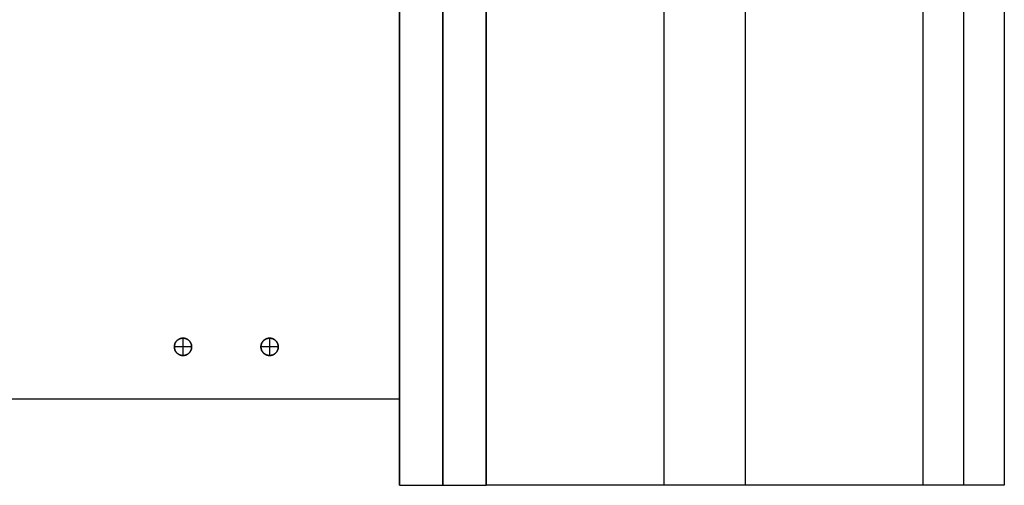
# Model space of a CAD drawing. Header units: millimetres. Extents: x 876 to 1786, y -90 to 150.
# Tile 5 of 6: x 1559 to 1786, y -90 to 18. Entities that reach past the tile are written whole.
import ezdxf

# ---------------------------------------------------------------- set-up
doc = ezdxf.new("R2010")
doc.units = ezdxf.units.MM
doc.layers.add('Horse', color=18, linetype='Continuous', true_color=0x000000)

msp = doc.modelspace()

# ---------------------------------------------------------------- linework, layer by layer
at = {"layer": 'Horse'}
for p, q in [((1646.28, -90), (1646.28, 150)), ((1646.28, 150, 1116), (1646.28, -90, 1116)), ((1646.28, -90, 558), (1646.28, 150, 558)), ((1656.28, -90), (1656.28, 150)), ((1656.28, 150, 1116), (1656.28, -90, 1116)), ((1666.28, -90), (1666.28, 150)), ((1666.28, 150, 1116), (1666.28, -90, 1116)), ((1666.28, -90, 558), (1666.28, 150, 558)), ((1666.28, -90, 1116), (1666.28, 150, 1116)), ((1666.28, -90, 1057.52), (1666.28, 150, 1057.52)), ((1707.34, 150, 944.71), (1707.34, -90, 944.71)), ((1726.13, 150, 951.55), (1726.13, -90, 951.55)), ((1767.19, 150, 780.27), (1767.19, -90, 780.27)), ((1776.59, 150, 783.69), (1776.59, -90, 783.69)), ((1785.99, 150, 787.11), (1785.99, -90, 787.11)), ((1646.28, -70, 832), (1646.28, 130, 832)), ((1646.28, -70, 852), (1646.28, 130, 852)), ((1646.28, -70, 842), (1646.28, 130, 842)), ((1646.28, -70, 264), (1646.28, 130, 264)), ((1646.28, -70, 284), (1646.28, 130, 284)), ((1646.28, -70, 274), (1646.28, 130, 274)), ((1646.28, -70, 548), (1646.28, 130, 548)), ((1646.28, -70, 568), (1646.28, 130, 568)), ((1646.28, -70, 558), (1646.28, 130, 558)), ((1594.66, -56.83, 840.22), (1594.62, -56.89, 840.22)), ((1594.62, -56.89, 832), (1594.66, -56.83, 832)), ((1594.7, -56.77, 840.22), (1594.66, -56.83, 840.22)), ((1594.66, -56.83, 832), (1594.7, -56.77, 832)), ((1594.74, -56.72, 840.22), (1594.7, -56.77, 840.22)), ((1594.7, -56.77, 832), (1594.74, -56.72, 832)), ((1594.79, -56.67, 840.22), (1594.74, -56.72, 840.22)), ((1594.74, -56.72, 832), (1594.79, -56.67, 832)), ((1594.84, -56.62, 840.22), (1594.79, -56.67, 840.22)), ((1594.79, -56.67, 832), (1594.84, -56.62, 832)), ((1594.88, -56.57, 840.22), (1594.84, -56.62, 840.22)), ((1594.84, -56.62, 832), (1594.88, -56.57, 832)), ((1594.93, -56.52, 840.22), (1594.88, -56.57, 840.22)), ((1594.88, -56.57, 832), (1594.93, -56.52, 832)), ((1594.99, -56.47, 840.22), (1594.93, -56.52, 840.22)), ((1594.93, -56.52, 832), (1594.99, -56.47, 832)), ((1595.04, -56.43, 840.22), (1594.99, -56.47, 840.22)), ((1594.99, -56.47, 832), (1595.04, -56.43, 832)), ((1595.1, -56.39, 840.22), (1595.04, -56.43, 840.22)), ((1595.04, -56.43, 832), (1595.1, -56.39, 832)), ((1595.15, -56.35, 840.22), (1595.1, -56.39, 840.22)), ((1595.1, -56.39, 832), (1595.15, -56.35, 832)), ((1595.21, -56.31, 840.22), (1595.15, -56.35, 840.22)), ((1595.15, -56.35, 832), (1595.21, -56.31, 832)), ((1595.27, -56.27, 840.22), (1595.21, -56.31, 840.22)), ((1595.21, -56.31, 832), (1595.27, -56.27, 832)), ((1595.33, -56.24, 840.22), (1595.27, -56.27, 840.22)), ((1595.27, -56.27, 832), (1595.33, -56.24, 832)), ((1595.39, -56.21, 840.22), (1595.33, -56.24, 840.22)), ((1595.33, -56.24, 832), (1595.39, -56.21, 832)), ((1595.45, -56.18, 840.22), (1595.39, -56.21, 840.22)), ((1595.39, -56.21, 832), (1595.45, -56.18, 832)), ((1595.52, -56.15, 840.22), (1595.45, -56.18, 840.22)), ((1595.45, -56.18, 832), (1595.52, -56.15, 832)), ((1595.58, -56.13, 840.22), (1595.52, -56.15, 840.22)), ((1595.52, -56.15, 832), (1595.58, -56.13, 832)), ((1595.65, -56.1, 840.22), (1595.58, -56.13, 840.22)), ((1595.58, -56.13, 832), (1595.65, -56.1, 832)), ((1595.71, -56.08, 840.22), (1595.65, -56.1, 840.22)), ((1595.65, -56.1, 832), (1595.71, -56.08, 832)), ((1595.78, -56.06, 840.22), (1595.71, -56.08, 840.22)), ((1595.71, -56.08, 832), (1595.78, -56.06, 832)), ((1595.85, -56.05, 840.22), (1595.78, -56.06, 840.22)), ((1595.78, -56.06, 832), (1595.85, -56.05, 832)), ((1595.92, -56.03, 840.22), (1595.85, -56.05, 840.22)), ((1595.85, -56.05, 832), (1595.92, -56.03, 832)), ((1595.99, -56.02, 840.22), (1595.92, -56.03, 840.22)), ((1595.92, -56.03, 832), (1595.99, -56.02, 832)), ((1596.05, -56.01, 840.22), (1595.99, -56.02, 840.22)), ((1595.99, -56.02, 832), (1596.05, -56.01, 832)), ((1596.12, -56.01, 840.22), (1596.05, -56.01, 840.22)), ((1596.05, -56.01, 832), (1596.12, -56.01, 832)), ((1596.19, -56, 840.22), (1596.12, -56.01, 840.22)), ((1596.12, -56.01, 832), (1596.19, -56, 832)), ((1596.26, -56, 840.22), (1596.19, -56, 840.22)), ((1596.19, -56, 832), (1596.26, -56, 832)), ((1596.33, -56, 840.22), (1596.26, -56, 840.22)), ((1596.26, -56, 832), (1596.33, -56, 832)), ((1596.28, -56, 840.22), (1596.28, -60, 840.22)), ((1596.28, -56, 832), (1596.28, -56, 840.22)), ((1596.4, -56, 840.22), (1596.33, -56, 840.22)), ((1596.33, -56, 832), (1596.4, -56, 832)), ((1596.47, -56.01, 840.22), (1596.4, -56, 840.22)), ((1596.4, -56, 832), (1596.47, -56.01, 832)), ((1596.54, -56.02, 840.22), (1596.47, -56.01, 840.22)), ((1596.47, -56.01, 832), (1596.54, -56.02, 832)), ((1596.61, -56.03, 840.22), (1596.54, -56.02, 840.22)), ((1596.54, -56.02, 832), (1596.61, -56.03, 832)), ((1596.68, -56.04, 840.22), (1596.61, -56.03, 840.22)), ((1596.61, -56.03, 832), (1596.68, -56.04, 832)), ((1596.74, -56.05, 840.22), (1596.68, -56.04, 840.22)), ((1596.68, -56.04, 832), (1596.74, -56.05, 832)), ((1596.81, -56.07, 840.22), (1596.74, -56.05, 840.22)), ((1596.74, -56.05, 832), (1596.81, -56.07, 832)), ((1596.88, -56.09, 840.22), (1596.81, -56.07, 840.22)), ((1596.81, -56.07, 832), (1596.88, -56.09, 832)), ((1596.94, -56.11, 840.22), (1596.88, -56.09, 840.22)), ((1596.88, -56.09, 832), (1596.94, -56.11, 832)), ((1597.01, -56.14, 840.22), (1596.94, -56.11, 840.22)), ((1596.94, -56.11, 832), (1597.01, -56.14, 832)), ((1597.07, -56.16, 840.22), (1597.01, -56.14, 840.22)), ((1597.01, -56.14, 832), (1597.07, -56.16, 832)), ((1597.14, -56.19, 840.22), (1597.07, -56.16, 840.22)), ((1597.07, -56.16, 832), (1597.14, -56.19, 832)), ((1597.2, -56.22, 840.22), (1597.14, -56.19, 840.22)), ((1597.14, -56.19, 832), (1597.2, -56.22, 832)), ((1597.26, -56.26, 840.22), (1597.2, -56.22, 840.22)), ((1597.2, -56.22, 832), (1597.26, -56.26, 832)), ((1597.32, -56.29, 840.22), (1597.26, -56.26, 840.22)), ((1597.26, -56.26, 832), (1597.32, -56.29, 832)), ((1597.38, -56.33, 840.22), (1597.32, -56.29, 840.22)), ((1597.32, -56.29, 832), (1597.38, -56.33, 832)), ((1597.44, -56.37, 840.22), (1597.38, -56.33, 840.22)), ((1597.38, -56.33, 832), (1597.44, -56.37, 832)), ((1597.49, -56.41, 840.22), (1597.44, -56.37, 840.22)), ((1597.44, -56.37, 832), (1597.49, -56.41, 832)), ((1597.55, -56.45, 840.22), (1597.49, -56.41, 840.22)), ((1597.49, -56.41, 832), (1597.55, -56.45, 832)), ((1597.6, -56.5, 840.22), (1597.55, -56.45, 840.22)), ((1597.55, -56.45, 832), (1597.6, -56.5, 832)), ((1597.65, -56.54, 840.22), (1597.6, -56.5, 840.22)), ((1597.6, -56.5, 832), (1597.65, -56.54, 832)), ((1597.7, -56.59, 840.22), (1597.65, -56.54, 840.22)), ((1597.65, -56.54, 832), (1597.7, -56.59, 832)), ((1597.75, -56.64, 840.22), (1597.7, -56.59, 840.22)), ((1597.7, -56.59, 832), (1597.75, -56.64, 832)), ((1597.79, -56.69, 840.22), (1597.75, -56.64, 840.22)), ((1597.75, -56.64, 832), (1597.79, -56.69, 832)), ((1597.84, -56.75, 840.22), (1597.79, -56.69, 840.22)), ((1597.79, -56.69, 832), (1597.84, -56.75, 832)), ((1597.88, -56.8, 840.22), (1597.84, -56.75, 840.22)), ((1597.84, -56.75, 832), (1597.88, -56.8, 832)), ((1597.92, -56.86, 840.22), (1597.88, -56.8, 840.22)), ((1597.88, -56.8, 832), (1597.92, -56.86, 832)), ((1614.66, -56.83, 840.22), (1614.62, -56.89, 840.22)), ((1614.62, -56.89, 832), (1614.66, -56.83, 832)), ((1614.7, -56.77, 840.22), (1614.66, -56.83, 840.22)), ((1614.66, -56.83, 832), (1614.7, -56.77, 832)), ((1614.74, -56.72, 840.22), (1614.7, -56.77, 840.22)), ((1614.7, -56.77, 832), (1614.74, -56.72, 832)), ((1614.79, -56.67, 840.22), (1614.74, -56.72, 840.22)), ((1614.74, -56.72, 832), (1614.79, -56.67, 832)), ((1614.84, -56.62, 840.22), (1614.79, -56.67, 840.22)), ((1614.79, -56.67, 832), (1614.84, -56.62, 832)), ((1614.88, -56.57, 840.22), (1614.84, -56.62, 840.22)), ((1614.84, -56.62, 832), (1614.88, -56.57, 832)), ((1614.93, -56.52, 840.22), (1614.88, -56.57, 840.22)), ((1614.88, -56.57, 832), (1614.93, -56.52, 832)), ((1614.99, -56.47, 840.22), (1614.93, -56.52, 840.22)), ((1614.93, -56.52, 832), (1614.99, -56.47, 832)), ((1615.04, -56.43, 840.22), (1614.99, -56.47, 840.22)), ((1614.99, -56.47, 832), (1615.04, -56.43, 832)), ((1615.1, -56.39, 840.22), (1615.04, -56.43, 840.22)), ((1615.04, -56.43, 832), (1615.1, -56.39, 832)), ((1615.15, -56.35, 840.22), (1615.1, -56.39, 840.22)), ((1615.1, -56.39, 832), (1615.15, -56.35, 832)), ((1615.21, -56.31, 840.22), (1615.15, -56.35, 840.22)), ((1615.15, -56.35, 832), (1615.21, -56.31, 832)), ((1615.27, -56.27, 840.22), (1615.21, -56.31, 840.22)), ((1615.21, -56.31, 832), (1615.27, -56.27, 832)), ((1615.33, -56.24, 840.22), (1615.27, -56.27, 840.22)), ((1615.27, -56.27, 832), (1615.33, -56.24, 832)), ((1615.39, -56.21, 840.22), (1615.33, -56.24, 840.22)), ((1615.33, -56.24, 832), (1615.39, -56.21, 832)), ((1615.45, -56.18, 840.22), (1615.39, -56.21, 840.22)), ((1615.39, -56.21, 832), (1615.45, -56.18, 832)), ((1615.52, -56.15, 840.22), (1615.45, -56.18, 840.22)), ((1615.45, -56.18, 832), (1615.52, -56.15, 832)), ((1615.58, -56.13, 840.22), (1615.52, -56.15, 840.22)), ((1615.52, -56.15, 832), (1615.58, -56.13, 832)), ((1615.65, -56.1, 840.22), (1615.58, -56.13, 840.22)), ((1615.58, -56.13, 832), (1615.65, -56.1, 832)), ((1615.71, -56.08, 840.22), (1615.65, -56.1, 840.22)), ((1615.65, -56.1, 832), (1615.71, -56.08, 832)), ((1615.78, -56.06, 840.22), (1615.71, -56.08, 840.22)), ((1615.71, -56.08, 832), (1615.78, -56.06, 832)), ((1615.85, -56.05, 840.22), (1615.78, -56.06, 840.22)), ((1615.78, -56.06, 832), (1615.85, -56.05, 832)), ((1615.92, -56.03, 840.22), (1615.85, -56.05, 840.22)), ((1615.85, -56.05, 832), (1615.92, -56.03, 832)), ((1615.99, -56.02, 840.22), (1615.92, -56.03, 840.22)), ((1615.92, -56.03, 832), (1615.99, -56.02, 832)), ((1616.05, -56.01, 840.22), (1615.99, -56.02, 840.22)), ((1615.99, -56.02, 832), (1616.05, -56.01, 832)), ((1616.12, -56.01, 840.22), (1616.05, -56.01, 840.22)), ((1616.05, -56.01, 832), (1616.12, -56.01, 832)), ((1616.19, -56, 840.22), (1616.12, -56.01, 840.22)), ((1616.12, -56.01, 832), (1616.19, -56, 832)), ((1616.26, -56, 840.22), (1616.19, -56, 840.22)), ((1616.19, -56, 832), (1616.26, -56, 832)), ((1616.33, -56, 840.22), (1616.26, -56, 840.22)), ((1616.26, -56, 832), (1616.33, -56, 832)), ((1616.28, -56, 840.22), (1616.28, -60, 840.22)), ((1616.28, -56, 832), (1616.28, -56, 840.22)), ((1616.4, -56, 840.22), (1616.33, -56, 840.22)), ((1616.33, -56, 832), (1616.4, -56, 832)), ((1616.47, -56.01, 840.22), (1616.4, -56, 840.22)), ((1616.4, -56, 832), (1616.47, -56.01, 832)), ((1616.54, -56.02, 840.22), (1616.47, -56.01, 840.22)), ((1616.47, -56.01, 832), (1616.54, -56.02, 832)), ((1616.61, -56.03, 840.22), (1616.54, -56.02, 840.22)), ((1616.54, -56.02, 832), (1616.61, -56.03, 832)), ((1616.68, -56.04, 840.22), (1616.61, -56.03, 840.22)), ((1616.61, -56.03, 832), (1616.68, -56.04, 832)), ((1616.74, -56.05, 840.22), (1616.68, -56.04, 840.22)), ((1616.68, -56.04, 832), (1616.74, -56.05, 832)), ((1616.81, -56.07, 840.22), (1616.74, -56.05, 840.22)), ((1616.74, -56.05, 832), (1616.81, -56.07, 832)), ((1616.88, -56.09, 840.22), (1616.81, -56.07, 840.22)), ((1616.81, -56.07, 832), (1616.88, -56.09, 832)), ((1616.94, -56.11, 840.22), (1616.88, -56.09, 840.22)), ((1616.88, -56.09, 832), (1616.94, -56.11, 832)), ((1617.01, -56.14, 840.22), (1616.94, -56.11, 840.22)), ((1616.94, -56.11, 832), (1617.01, -56.14, 832)), ((1617.07, -56.16, 840.22), (1617.01, -56.14, 840.22)), ((1617.01, -56.14, 832), (1617.07, -56.16, 832)), ((1617.14, -56.19, 840.22), (1617.07, -56.16, 840.22)), ((1617.07, -56.16, 832), (1617.14, -56.19, 832)), ((1617.2, -56.22, 840.22), (1617.14, -56.19, 840.22)), ((1617.14, -56.19, 832), (1617.2, -56.22, 832)), ((1617.26, -56.26, 840.22), (1617.2, -56.22, 840.22)), ((1617.2, -56.22, 832), (1617.26, -56.26, 832)), ((1617.32, -56.29, 840.22), (1617.26, -56.26, 840.22)), ((1617.26, -56.26, 832), (1617.32, -56.29, 832)), ((1617.38, -56.33, 840.22), (1617.32, -56.29, 840.22)), ((1617.32, -56.29, 832), (1617.38, -56.33, 832)), ((1617.44, -56.37, 840.22), (1617.38, -56.33, 840.22)), ((1617.38, -56.33, 832), (1617.44, -56.37, 832)), ((1617.49, -56.41, 840.22), (1617.44, -56.37, 840.22)), ((1617.44, -56.37, 832), (1617.49, -56.41, 832)), ((1617.55, -56.45, 840.22), (1617.49, -56.41, 840.22)), ((1617.49, -56.41, 832), (1617.55, -56.45, 832)), ((1617.6, -56.5, 840.22), (1617.55, -56.45, 840.22)), ((1617.55, -56.45, 832), (1617.6, -56.5, 832)), ((1617.65, -56.54, 840.22), (1617.6, -56.5, 840.22)), ((1617.6, -56.5, 832), (1617.65, -56.54, 832)), ((1617.7, -56.59, 840.22), (1617.65, -56.54, 840.22)), ((1617.65, -56.54, 832), (1617.7, -56.59, 832)), ((1617.75, -56.64, 840.22), (1617.7, -56.59, 840.22)), ((1617.7, -56.59, 832), (1617.75, -56.64, 832)), ((1617.79, -56.69, 840.22), (1617.75, -56.64, 840.22)), ((1617.75, -56.64, 832), (1617.79, -56.69, 832)), ((1617.84, -56.75, 840.22), (1617.79, -56.69, 840.22)), ((1617.79, -56.69, 832), (1617.84, -56.75, 832)), ((1617.88, -56.8, 840.22), (1617.84, -56.75, 840.22)), ((1617.84, -56.75, 832), (1617.88, -56.8, 832)), ((1617.92, -56.86, 840.22), (1617.88, -56.8, 840.22)), ((1617.88, -56.8, 832), (1617.92, -56.86, 832)), ((1594.29, -57.79, 840.22), (1594.28, -57.86, 840.22)), ((1594.28, -57.86, 832), (1594.29, -57.79, 832)), ((1594.28, -57.86, 840.22), (1594.28, -57.93, 840.22)), ((1594.28, -57.93, 832), (1594.28, -57.86, 832)), ((1594.28, -57.93, 840.22), (1594.28, -58, 840.22)), ((1594.28, -58, 832), (1594.28, -57.93, 832)), ((1594.28, -58, 840.22), (1594.28, -58.07, 840.22)), ((1594.28, -58.07, 832), (1594.28, -58, 832)), ((1594.28, -58, 832), (1594.28, -58, 840.22)), ((1598.28, -58, 840.22), (1594.28, -58, 840.22)), ((1594.28, -58.07, 840.22), (1594.28, -58.14, 840.22)), ((1594.28, -58.14, 832), (1594.28, -58.07, 832)), ((1594.28, -58.14, 840.22), (1594.29, -58.21, 840.22)), ((1594.29, -58.21, 832), (1594.28, -58.14, 832)), ((1594.3, -57.72, 840.22), (1594.29, -57.79, 840.22)), ((1594.29, -57.79, 832), (1594.3, -57.72, 832)), ((1594.29, -58.21, 840.22), (1594.3, -58.28, 840.22)), ((1594.3, -58.28, 832), (1594.29, -58.21, 832)), ((1594.31, -57.65, 840.22), (1594.3, -57.72, 840.22)), ((1594.3, -57.72, 832), (1594.31, -57.65, 832)), ((1594.3, -58.28, 840.22), (1594.31, -58.35, 840.22)), ((1594.31, -58.35, 832), (1594.3, -58.28, 832)), ((1594.32, -57.59, 840.22), (1594.31, -57.65, 840.22)), ((1594.31, -57.65, 832), (1594.32, -57.59, 832)), ((1594.31, -58.35, 840.22), (1594.32, -58.41, 840.22)), ((1594.32, -58.41, 832), (1594.31, -58.35, 832)), ((1594.34, -57.52, 840.22), (1594.32, -57.59, 840.22)), ((1594.32, -57.59, 832), (1594.34, -57.52, 832)), ((1594.32, -58.41, 840.22), (1594.34, -58.48, 840.22)), ((1594.34, -58.48, 832), (1594.32, -58.41, 832)), ((1594.36, -57.45, 840.22), (1594.34, -57.52, 840.22)), ((1594.34, -57.52, 832), (1594.36, -57.45, 832)), ((1594.34, -58.48, 840.22), (1594.36, -58.55, 840.22)), ((1594.36, -58.55, 832), (1594.34, -58.48, 832)), ((1594.38, -57.39, 840.22), (1594.36, -57.45, 840.22)), ((1594.36, -57.45, 832), (1594.38, -57.39, 832)), ((1594.36, -58.55, 840.22), (1594.38, -58.61, 840.22)), ((1594.38, -58.61, 832), (1594.36, -58.55, 832)), ((1594.4, -57.32, 840.22), (1594.38, -57.39, 840.22)), ((1594.38, -57.39, 832), (1594.4, -57.32, 832)), ((1594.38, -58.61, 840.22), (1594.4, -58.68, 840.22)), ((1594.4, -58.68, 832), (1594.38, -58.61, 832)), ((1594.42, -57.25, 840.22), (1594.4, -57.32, 840.22)), ((1594.4, -57.32, 832), (1594.42, -57.25, 832)), ((1594.4, -58.68, 840.22), (1594.42, -58.75, 840.22)), ((1594.42, -58.75, 832), (1594.4, -58.68, 832)), ((1594.45, -57.19, 840.22), (1594.42, -57.25, 840.22)), ((1594.42, -57.25, 832), (1594.45, -57.19, 832)), ((1594.42, -58.75, 840.22), (1594.45, -58.81, 840.22)), ((1594.45, -58.81, 832), (1594.42, -58.75, 832)), ((1594.48, -57.13, 840.22), (1594.45, -57.19, 840.22)), ((1594.45, -57.19, 832), (1594.48, -57.13, 832)), ((1594.45, -58.81, 840.22), (1594.48, -58.87, 840.22)), ((1594.48, -58.87, 832), (1594.45, -58.81, 832)), ((1594.51, -57.07, 840.22), (1594.48, -57.13, 840.22)), ((1594.48, -57.13, 832), (1594.51, -57.07, 832)), ((1594.48, -58.87, 840.22), (1594.51, -58.93, 840.22)), ((1594.51, -58.93, 832), (1594.48, -58.87, 832)), ((1594.54, -57.01, 840.22), (1594.51, -57.07, 840.22)), ((1594.51, -57.07, 832), (1594.54, -57.01, 832)), ((1594.51, -58.93, 840.22), (1594.54, -58.99, 840.22)), ((1594.54, -58.99, 832), (1594.51, -58.93, 832)), ((1594.58, -56.95, 840.22), (1594.54, -57.01, 840.22)), ((1594.54, -57.01, 832), (1594.58, -56.95, 832)), ((1594.54, -58.99, 840.22), (1594.58, -59.05, 840.22)), ((1594.58, -59.05, 832), (1594.54, -58.99, 832)), ((1594.62, -56.89, 840.22), (1594.58, -56.95, 840.22)), ((1594.58, -56.95, 832), (1594.62, -56.89, 832)), ((1594.58, -59.05, 840.22), (1594.62, -59.11, 840.22)), ((1594.62, -59.11, 832), (1594.58, -59.05, 832)), ((1594.62, -59.11, 840.22), (1594.66, -59.17, 840.22)), ((1594.66, -59.17, 832), (1594.62, -59.11, 832)), ((1597.96, -56.92, 840.22), (1597.92, -56.86, 840.22)), ((1597.92, -56.86, 832), (1597.96, -56.92, 832)), ((1597.92, -59.14, 840.22), (1597.96, -59.08, 840.22)), ((1597.96, -59.08, 832), (1597.92, -59.14, 832)), ((1598, -56.98, 840.22), (1597.96, -56.92, 840.22)), ((1597.96, -56.92, 832), (1598, -56.98, 832)), ((1597.96, -59.08, 840.22), (1598, -59.02, 840.22)), ((1598, -59.02, 832), (1597.96, -59.08, 832)), ((1598.03, -57.04, 840.22), (1598, -56.98, 840.22)), ((1598, -56.98, 832), (1598.03, -57.04, 832)), ((1598, -59.02, 840.22), (1598.03, -58.96, 840.22)), ((1598.03, -58.96, 832), (1598, -59.02, 832)), ((1598.06, -57.1, 840.22), (1598.03, -57.04, 840.22)), ((1598.03, -57.04, 832), (1598.06, -57.1, 832)), ((1598.03, -58.96, 840.22), (1598.06, -58.9, 840.22)), ((1598.06, -58.9, 832), (1598.03, -58.96, 832)), ((1598.09, -57.16, 840.22), (1598.06, -57.1, 840.22)), ((1598.06, -57.1, 832), (1598.09, -57.16, 832)), ((1598.06, -58.9, 840.22), (1598.09, -58.84, 840.22)), ((1598.09, -58.84, 832), (1598.06, -58.9, 832)), ((1598.12, -57.22, 840.22), (1598.09, -57.16, 840.22)), ((1598.09, -57.16, 832), (1598.12, -57.22, 832)), ((1598.09, -58.84, 840.22), (1598.12, -58.78, 840.22)), ((1598.12, -58.78, 832), (1598.09, -58.84, 832)), ((1598.15, -57.29, 840.22), (1598.12, -57.22, 840.22)), ((1598.12, -57.22, 832), (1598.15, -57.29, 832)), ((1598.12, -58.78, 840.22), (1598.15, -58.71, 840.22)), ((1598.15, -58.71, 832), (1598.12, -58.78, 832)), ((1598.17, -57.35, 840.22), (1598.15, -57.29, 840.22)), ((1598.15, -57.29, 832), (1598.17, -57.35, 832)), ((1598.15, -58.71, 840.22), (1598.17, -58.65, 840.22)), ((1598.17, -58.65, 832), (1598.15, -58.71, 832)), ((1598.19, -57.42, 840.22), (1598.17, -57.35, 840.22)), ((1598.17, -57.35, 832), (1598.19, -57.42, 832)), ((1598.17, -58.65, 840.22), (1598.19, -58.58, 840.22)), ((1598.19, -58.58, 832), (1598.17, -58.65, 832)), ((1598.21, -57.49, 840.22), (1598.19, -57.42, 840.22)), ((1598.19, -57.42, 832), (1598.21, -57.49, 832)), ((1598.19, -58.58, 840.22), (1598.21, -58.51, 840.22)), ((1598.21, -58.51, 832), (1598.19, -58.58, 832)), ((1598.23, -57.55, 840.22), (1598.21, -57.49, 840.22)), ((1598.21, -57.49, 832), (1598.23, -57.55, 832)), ((1598.21, -58.51, 840.22), (1598.23, -58.45, 840.22)), ((1598.23, -58.45, 832), (1598.21, -58.51, 832)), ((1598.24, -57.62, 840.22), (1598.23, -57.55, 840.22)), ((1598.23, -57.55, 832), (1598.24, -57.62, 832)), ((1598.23, -58.45, 840.22), (1598.24, -58.38, 840.22)), ((1598.24, -58.38, 832), (1598.23, -58.45, 832)), ((1598.26, -57.69, 840.22), (1598.24, -57.62, 840.22)), ((1598.24, -57.62, 832), (1598.26, -57.69, 832)), ((1598.24, -58.38, 840.22), (1598.26, -58.31, 840.22)), ((1598.26, -58.31, 832), (1598.24, -58.38, 832)), ((1598.27, -57.76, 840.22), (1598.26, -57.69, 840.22)), ((1598.26, -57.69, 832), (1598.27, -57.76, 832)), ((1598.26, -58.31, 840.22), (1598.27, -58.24, 840.22)), ((1598.27, -58.24, 832), (1598.26, -58.31, 832)), ((1598.27, -57.83, 840.22), (1598.27, -57.76, 840.22)), ((1598.27, -57.76, 832), (1598.27, -57.83, 832)), ((1598.28, -57.9, 840.22), (1598.27, -57.83, 840.22)), ((1598.27, -57.83, 832), (1598.28, -57.9, 832)), ((1598.27, -58.17, 840.22), (1598.28, -58.1, 840.22)), ((1598.28, -58.1, 832), (1598.27, -58.17, 832)), ((1598.27, -58.24, 840.22), (1598.27, -58.17, 840.22)), ((1598.27, -58.17, 832), (1598.27, -58.24, 832)), ((1598.28, -57.97, 840.22), (1598.28, -57.9, 840.22)), ((1598.28, -57.9, 832), (1598.28, -57.97, 832)), ((1598.28, -58.03, 840.22), (1598.28, -57.97, 840.22)), ((1598.28, -57.97, 832), (1598.28, -58.03, 832)), ((1598.28, -58, 832), (1598.28, -58, 840.22)), ((1598.28, -58.1, 840.22), (1598.28, -58.03, 840.22)), ((1598.28, -58.03, 832), (1598.28, -58.1, 832)), ((1614.29, -57.79, 840.22), (1614.28, -57.86, 840.22)), ((1614.28, -57.86, 832), (1614.29, -57.79, 832)), ((1614.28, -57.86, 840.22), (1614.28, -57.93, 840.22)), ((1614.28, -57.93, 832), (1614.28, -57.86, 832)), ((1614.28, -57.93, 840.22), (1614.28, -58, 840.22)), ((1614.28, -58, 832), (1614.28, -57.93, 832)), ((1614.28, -58, 840.22), (1614.28, -58.07, 840.22)), ((1614.28, -58.07, 832), (1614.28, -58, 832)), ((1614.28, -58, 832), (1614.28, -58, 840.22)), ((1618.28, -58, 840.22), (1614.28, -58, 840.22)), ((1614.28, -58.07, 840.22), (1614.28, -58.14, 840.22)), ((1614.28, -58.14, 832), (1614.28, -58.07, 832)), ((1614.28, -58.14, 840.22), (1614.29, -58.21, 840.22)), ((1614.29, -58.21, 832), (1614.28, -58.14, 832)), ((1614.3, -57.72, 840.22), (1614.29, -57.79, 840.22)), ((1614.29, -57.79, 832), (1614.3, -57.72, 832)), ((1614.29, -58.21, 840.22), (1614.3, -58.28, 840.22)), ((1614.3, -58.28, 832), (1614.29, -58.21, 832)), ((1614.31, -57.65, 840.22), (1614.3, -57.72, 840.22)), ((1614.3, -57.72, 832), (1614.31, -57.65, 832)), ((1614.3, -58.28, 840.22), (1614.31, -58.35, 840.22)), ((1614.31, -58.35, 832), (1614.3, -58.28, 832)), ((1614.32, -57.59, 840.22), (1614.31, -57.65, 840.22)), ((1614.31, -57.65, 832), (1614.32, -57.59, 832)), ((1614.31, -58.35, 840.22), (1614.32, -58.41, 840.22)), ((1614.32, -58.41, 832), (1614.31, -58.35, 832)), ((1614.34, -57.52, 840.22), (1614.32, -57.59, 840.22)), ((1614.32, -57.59, 832), (1614.34, -57.52, 832)), ((1614.32, -58.41, 840.22), (1614.34, -58.48, 840.22)), ((1614.34, -58.48, 832), (1614.32, -58.41, 832)), ((1614.36, -57.45, 840.22), (1614.34, -57.52, 840.22)), ((1614.34, -57.52, 832), (1614.36, -57.45, 832)), ((1614.34, -58.48, 840.22), (1614.36, -58.55, 840.22)), ((1614.36, -58.55, 832), (1614.34, -58.48, 832)), ((1614.38, -57.39, 840.22), (1614.36, -57.45, 840.22)), ((1614.36, -57.45, 832), (1614.38, -57.39, 832)), ((1614.36, -58.55, 840.22), (1614.38, -58.61, 840.22)), ((1614.38, -58.61, 832), (1614.36, -58.55, 832)), ((1614.4, -57.32, 840.22), (1614.38, -57.39, 840.22)), ((1614.38, -57.39, 832), (1614.4, -57.32, 832)), ((1614.38, -58.61, 840.22), (1614.4, -58.68, 840.22)), ((1614.4, -58.68, 832), (1614.38, -58.61, 832)), ((1614.42, -57.25, 840.22), (1614.4, -57.32, 840.22)), ((1614.4, -57.32, 832), (1614.42, -57.25, 832)), ((1614.4, -58.68, 840.22), (1614.42, -58.75, 840.22)), ((1614.42, -58.75, 832), (1614.4, -58.68, 832)), ((1614.45, -57.19, 840.22), (1614.42, -57.25, 840.22)), ((1614.42, -57.25, 832), (1614.45, -57.19, 832)), ((1614.42, -58.75, 840.22), (1614.45, -58.81, 840.22)), ((1614.45, -58.81, 832), (1614.42, -58.75, 832)), ((1614.48, -57.13, 840.22), (1614.45, -57.19, 840.22)), ((1614.45, -57.19, 832), (1614.48, -57.13, 832)), ((1614.45, -58.81, 840.22), (1614.48, -58.87, 840.22)), ((1614.48, -58.87, 832), (1614.45, -58.81, 832)), ((1614.51, -57.07, 840.22), (1614.48, -57.13, 840.22)), ((1614.48, -57.13, 832), (1614.51, -57.07, 832)), ((1614.48, -58.87, 840.22), (1614.51, -58.93, 840.22)), ((1614.51, -58.93, 832), (1614.48, -58.87, 832)), ((1614.54, -57.01, 840.22), (1614.51, -57.07, 840.22)), ((1614.51, -57.07, 832), (1614.54, -57.01, 832)), ((1614.51, -58.93, 840.22), (1614.54, -58.99, 840.22)), ((1614.54, -58.99, 832), (1614.51, -58.93, 832)), ((1614.58, -56.95, 840.22), (1614.54, -57.01, 840.22)), ((1614.54, -57.01, 832), (1614.58, -56.95, 832)), ((1614.54, -58.99, 840.22), (1614.58, -59.05, 840.22)), ((1614.58, -59.05, 832), (1614.54, -58.99, 832)), ((1614.62, -56.89, 840.22), (1614.58, -56.95, 840.22)), ((1614.58, -56.95, 832), (1614.62, -56.89, 832)), ((1614.58, -59.05, 840.22), (1614.62, -59.11, 840.22)), ((1614.62, -59.11, 832), (1614.58, -59.05, 832)), ((1614.62, -59.11, 840.22), (1614.66, -59.17, 840.22)), ((1614.66, -59.17, 832), (1614.62, -59.11, 832)), ((1617.96, -56.92, 840.22), (1617.92, -56.86, 840.22)), ((1617.92, -56.86, 832), (1617.96, -56.92, 832)), ((1617.92, -59.14, 840.22), (1617.96, -59.08, 840.22)), ((1617.96, -59.08, 832), (1617.92, -59.14, 832)), ((1618, -56.98, 840.22), (1617.96, -56.92, 840.22)), ((1617.96, -56.92, 832), (1618, -56.98, 832)), ((1617.96, -59.08, 840.22), (1618, -59.02, 840.22)), ((1618, -59.02, 832), (1617.96, -59.08, 832)), ((1618.03, -57.04, 840.22), (1618, -56.98, 840.22)), ((1618, -56.98, 832), (1618.03, -57.04, 832)), ((1618, -59.02, 840.22), (1618.03, -58.96, 840.22)), ((1618.03, -58.96, 832), (1618, -59.02, 832)), ((1618.06, -57.1, 840.22), (1618.03, -57.04, 840.22)), ((1618.03, -57.04, 832), (1618.06, -57.1, 832)), ((1618.03, -58.96, 840.22), (1618.06, -58.9, 840.22)), ((1618.06, -58.9, 832), (1618.03, -58.96, 832)), ((1618.09, -57.16, 840.22), (1618.06, -57.1, 840.22)), ((1618.06, -57.1, 832), (1618.09, -57.16, 832)), ((1618.06, -58.9, 840.22), (1618.09, -58.84, 840.22)), ((1618.09, -58.84, 832), (1618.06, -58.9, 832)), ((1618.12, -57.22, 840.22), (1618.09, -57.16, 840.22)), ((1618.09, -57.16, 832), (1618.12, -57.22, 832)), ((1618.09, -58.84, 840.22), (1618.12, -58.78, 840.22)), ((1618.12, -58.78, 832), (1618.09, -58.84, 832)), ((1618.15, -57.29, 840.22), (1618.12, -57.22, 840.22)), ((1618.12, -57.22, 832), (1618.15, -57.29, 832)), ((1618.12, -58.78, 840.22), (1618.15, -58.71, 840.22)), ((1618.15, -58.71, 832), (1618.12, -58.78, 832)), ((1618.17, -57.35, 840.22), (1618.15, -57.29, 840.22)), ((1618.15, -57.29, 832), (1618.17, -57.35, 832)), ((1618.15, -58.71, 840.22), (1618.17, -58.65, 840.22)), ((1618.17, -58.65, 832), (1618.15, -58.71, 832)), ((1618.19, -57.42, 840.22), (1618.17, -57.35, 840.22)), ((1618.17, -57.35, 832), (1618.19, -57.42, 832)), ((1618.17, -58.65, 840.22), (1618.19, -58.58, 840.22)), ((1618.19, -58.58, 832), (1618.17, -58.65, 832)), ((1618.21, -57.49, 840.22), (1618.19, -57.42, 840.22)), ((1618.19, -57.42, 832), (1618.21, -57.49, 832)), ((1618.19, -58.58, 840.22), (1618.21, -58.51, 840.22)), ((1618.21, -58.51, 832), (1618.19, -58.58, 832)), ((1618.23, -57.55, 840.22), (1618.21, -57.49, 840.22)), ((1618.21, -57.49, 832), (1618.23, -57.55, 832)), ((1618.21, -58.51, 840.22), (1618.23, -58.45, 840.22)), ((1618.23, -58.45, 832), (1618.21, -58.51, 832)), ((1618.24, -57.62, 840.22), (1618.23, -57.55, 840.22)), ((1618.23, -57.55, 832), (1618.24, -57.62, 832)), ((1618.23, -58.45, 840.22), (1618.24, -58.38, 840.22)), ((1618.24, -58.38, 832), (1618.23, -58.45, 832)), ((1618.26, -57.69, 840.22), (1618.24, -57.62, 840.22)), ((1618.24, -57.62, 832), (1618.26, -57.69, 832)), ((1618.24, -58.38, 840.22), (1618.26, -58.31, 840.22)), ((1618.26, -58.31, 832), (1618.24, -58.38, 832)), ((1618.27, -57.76, 840.22), (1618.26, -57.69, 840.22)), ((1618.26, -57.69, 832), (1618.27, -57.76, 832)), ((1618.26, -58.31, 840.22), (1618.27, -58.24, 840.22)), ((1618.27, -58.24, 832), (1618.26, -58.31, 832)), ((1618.27, -57.83, 840.22), (1618.27, -57.76, 840.22)), ((1618.27, -57.76, 832), (1618.27, -57.83, 832)), ((1618.28, -57.9, 840.22), (1618.27, -57.83, 840.22)), ((1618.27, -57.83, 832), (1618.28, -57.9, 832)), ((1618.27, -58.17, 840.22), (1618.28, -58.1, 840.22)), ((1618.28, -58.1, 832), (1618.27, -58.17, 832)), ((1618.27, -58.24, 840.22), (1618.27, -58.17, 840.22)), ((1618.27, -58.17, 832), (1618.27, -58.24, 832)), ((1618.28, -57.97, 840.22), (1618.28, -57.9, 840.22)), ((1618.28, -57.9, 832), (1618.28, -57.97, 832)), ((1618.28, -58.03, 840.22), (1618.28, -57.97, 840.22)), ((1618.28, -57.97, 832), (1618.28, -58.03, 832)), ((1618.28, -58, 832), (1618.28, -58, 840.22)), ((1618.28, -58.1, 840.22), (1618.28, -58.03, 840.22)), ((1618.28, -58.03, 832), (1618.28, -58.1, 832)), ((1594.66, -59.17, 840.22), (1594.7, -59.23, 840.22)), ((1594.7, -59.23, 832), (1594.66, -59.17, 832)), ((1594.7, -59.23, 840.22), (1594.74, -59.28, 840.22)), ((1594.74, -59.28, 832), (1594.7, -59.23, 832)), ((1594.74, -59.28, 840.22), (1594.79, -59.33, 840.22)), ((1594.79, -59.33, 832), (1594.74, -59.28, 832)), ((1594.79, -59.33, 840.22), (1594.84, -59.38, 840.22)), ((1594.84, -59.38, 832), (1594.79, -59.33, 832)), ((1594.84, -59.38, 840.22), (1594.88, -59.43, 840.22)), ((1594.88, -59.43, 832), (1594.84, -59.38, 832)), ((1594.88, -59.43, 840.22), (1594.93, -59.48, 840.22)), ((1594.93, -59.48, 832), (1594.88, -59.43, 832)), ((1594.93, -59.48, 840.22), (1594.99, -59.53, 840.22)), ((1594.99, -59.53, 832), (1594.93, -59.48, 832)), ((1594.99, -59.53, 840.22), (1595.04, -59.57, 840.22)), ((1595.04, -59.57, 832), (1594.99, -59.53, 832)), ((1595.04, -59.57, 840.22), (1595.1, -59.61, 840.22)), ((1595.1, -59.61, 832), (1595.04, -59.57, 832)), ((1595.1, -59.61, 840.22), (1595.15, -59.65, 840.22)), ((1595.15, -59.65, 832), (1595.1, -59.61, 832)), ((1595.15, -59.65, 840.22), (1595.21, -59.69, 840.22)), ((1595.21, -59.69, 832), (1595.15, -59.65, 832)), ((1595.21, -59.69, 840.22), (1595.27, -59.73, 840.22)), ((1595.27, -59.73, 832), (1595.21, -59.69, 832)), ((1595.27, -59.73, 840.22), (1595.33, -59.76, 840.22)), ((1595.33, -59.76, 832), (1595.27, -59.73, 832)), ((1595.33, -59.76, 840.22), (1595.39, -59.79, 840.22)), ((1595.39, -59.79, 832), (1595.33, -59.76, 832)), ((1595.39, -59.79, 840.22), (1595.45, -59.82, 840.22)), ((1595.45, -59.82, 832), (1595.39, -59.79, 832)), ((1595.45, -59.82, 840.22), (1595.52, -59.85, 840.22)), ((1595.52, -59.85, 832), (1595.45, -59.82, 832)), ((1595.52, -59.85, 840.22), (1595.58, -59.87, 840.22)), ((1595.58, -59.87, 832), (1595.52, -59.85, 832)), ((1595.58, -59.87, 840.22), (1595.65, -59.9, 840.22)), ((1595.65, -59.9, 832), (1595.58, -59.87, 832)), ((1595.65, -59.9, 840.22), (1595.71, -59.92, 840.22)), ((1595.71, -59.92, 832), (1595.65, -59.9, 832)), ((1595.71, -59.92, 840.22), (1595.78, -59.94, 840.22)), ((1595.78, -59.94, 832), (1595.71, -59.92, 832)), ((1595.78, -59.94, 840.22), (1595.85, -59.95, 840.22)), ((1595.85, -59.95, 832), (1595.78, -59.94, 832)), ((1595.85, -59.95, 840.22), (1595.92, -59.97, 840.22)), ((1595.92, -59.97, 832), (1595.85, -59.95, 832)), ((1595.92, -59.97, 840.22), (1595.99, -59.98, 840.22)), ((1595.99, -59.98, 832), (1595.92, -59.97, 832)), ((1595.99, -59.98, 840.22), (1596.05, -59.99, 840.22)), ((1596.05, -59.99, 832), (1595.99, -59.98, 832)), ((1596.05, -59.99, 840.22), (1596.12, -59.99, 840.22)), ((1596.12, -59.99, 832), (1596.05, -59.99, 832)), ((1596.12, -59.99, 840.22), (1596.19, -60, 840.22)), ((1596.19, -60, 832), (1596.12, -59.99, 832)), ((1596.19, -60, 840.22), (1596.26, -60, 840.22)), ((1596.26, -60, 832), (1596.19, -60, 832)), ((1596.26, -60, 840.22), (1596.33, -60, 840.22)), ((1596.33, -60, 832), (1596.26, -60, 832)), ((1596.28, -60, 832), (1596.28, -60, 840.22)), ((1596.33, -60, 840.22), (1596.4, -60, 840.22)), ((1596.4, -60, 832), (1596.33, -60, 832)), ((1596.4, -60, 840.22), (1596.47, -59.99, 840.22)), ((1596.47, -59.99, 832), (1596.4, -60, 832)), ((1596.47, -59.99, 840.22), (1596.54, -59.98, 840.22)), ((1596.54, -59.98, 832), (1596.47, -59.99, 832)), ((1596.54, -59.98, 840.22), (1596.61, -59.97, 840.22)), ((1596.61, -59.97, 832), (1596.54, -59.98, 832)), ((1596.61, -59.97, 840.22), (1596.68, -59.96, 840.22)), ((1596.68, -59.96, 832), (1596.61, -59.97, 832)), ((1596.68, -59.96, 840.22), (1596.74, -59.95, 840.22)), ((1596.74, -59.95, 832), (1596.68, -59.96, 832)), ((1596.74, -59.95, 840.22), (1596.81, -59.93, 840.22)), ((1596.81, -59.93, 832), (1596.74, -59.95, 832)), ((1596.81, -59.93, 840.22), (1596.88, -59.91, 840.22)), ((1596.88, -59.91, 832), (1596.81, -59.93, 832)), ((1596.88, -59.91, 840.22), (1596.94, -59.89, 840.22)), ((1596.94, -59.89, 832), (1596.88, -59.91, 832)), ((1596.94, -59.89, 840.22), (1597.01, -59.86, 840.22)), ((1597.01, -59.86, 832), (1596.94, -59.89, 832)), ((1597.01, -59.86, 840.22), (1597.07, -59.84, 840.22)), ((1597.07, -59.84, 832), (1597.01, -59.86, 832)), ((1597.07, -59.84, 840.22), (1597.14, -59.81, 840.22)), ((1597.14, -59.81, 832), (1597.07, -59.84, 832)), ((1597.14, -59.81, 840.22), (1597.2, -59.78, 840.22)), ((1597.2, -59.78, 832), (1597.14, -59.81, 832)), ((1597.2, -59.78, 840.22), (1597.26, -59.74, 840.22)), ((1597.26, -59.74, 832), (1597.2, -59.78, 832)), ((1597.26, -59.74, 840.22), (1597.32, -59.71, 840.22)), ((1597.32, -59.71, 832), (1597.26, -59.74, 832)), ((1597.32, -59.71, 840.22), (1597.38, -59.67, 840.22)), ((1597.38, -59.67, 832), (1597.32, -59.71, 832)), ((1597.38, -59.67, 840.22), (1597.44, -59.63, 840.22)), ((1597.44, -59.63, 832), (1597.38, -59.67, 832)), ((1597.44, -59.63, 840.22), (1597.49, -59.59, 840.22)), ((1597.49, -59.59, 832), (1597.44, -59.63, 832)), ((1597.49, -59.59, 840.22), (1597.55, -59.55, 840.22)), ((1597.55, -59.55, 832), (1597.49, -59.59, 832)), ((1597.55, -59.55, 840.22), (1597.6, -59.5, 840.22)), ((1597.6, -59.5, 832), (1597.55, -59.55, 832)), ((1597.6, -59.5, 840.22), (1597.65, -59.46, 840.22)), ((1597.65, -59.46, 832), (1597.6, -59.5, 832)), ((1597.65, -59.46, 840.22), (1597.7, -59.41, 840.22)), ((1597.7, -59.41, 832), (1597.65, -59.46, 832)), ((1597.7, -59.41, 840.22), (1597.75, -59.36, 840.22)), ((1597.75, -59.36, 832), (1597.7, -59.41, 832)), ((1597.75, -59.36, 840.22), (1597.79, -59.31, 840.22)), ((1597.79, -59.31, 832), (1597.75, -59.36, 832)), ((1597.79, -59.31, 840.22), (1597.84, -59.25, 840.22)), ((1597.84, -59.25, 832), (1597.79, -59.31, 832)), ((1597.84, -59.25, 840.22), (1597.88, -59.2, 840.22)), ((1597.88, -59.2, 832), (1597.84, -59.25, 832)), ((1597.88, -59.2, 840.22), (1597.92, -59.14, 840.22)), ((1597.92, -59.14, 832), (1597.88, -59.2, 832)), ((1614.66, -59.17, 840.22), (1614.7, -59.23, 840.22)), ((1614.7, -59.23, 832), (1614.66, -59.17, 832)), ((1614.7, -59.23, 840.22), (1614.74, -59.28, 840.22)), ((1614.74, -59.28, 832), (1614.7, -59.23, 832)), ((1614.74, -59.28, 840.22), (1614.79, -59.33, 840.22)), ((1614.79, -59.33, 832), (1614.74, -59.28, 832)), ((1614.79, -59.33, 840.22), (1614.84, -59.38, 840.22)), ((1614.84, -59.38, 832), (1614.79, -59.33, 832)), ((1614.84, -59.38, 840.22), (1614.88, -59.43, 840.22)), ((1614.88, -59.43, 832), (1614.84, -59.38, 832)), ((1614.88, -59.43, 840.22), (1614.93, -59.48, 840.22)), ((1614.93, -59.48, 832), (1614.88, -59.43, 832)), ((1614.93, -59.48, 840.22), (1614.99, -59.53, 840.22)), ((1614.99, -59.53, 832), (1614.93, -59.48, 832)), ((1614.99, -59.53, 840.22), (1615.04, -59.57, 840.22)), ((1615.04, -59.57, 832), (1614.99, -59.53, 832)), ((1615.04, -59.57, 840.22), (1615.1, -59.61, 840.22)), ((1615.1, -59.61, 832), (1615.04, -59.57, 832)), ((1615.1, -59.61, 840.22), (1615.15, -59.65, 840.22)), ((1615.15, -59.65, 832), (1615.1, -59.61, 832)), ((1615.15, -59.65, 840.22), (1615.21, -59.69, 840.22)), ((1615.21, -59.69, 832), (1615.15, -59.65, 832)), ((1615.21, -59.69, 840.22), (1615.27, -59.73, 840.22)), ((1615.27, -59.73, 832), (1615.21, -59.69, 832)), ((1615.27, -59.73, 840.22), (1615.33, -59.76, 840.22)), ((1615.33, -59.76, 832), (1615.27, -59.73, 832)), ((1615.33, -59.76, 840.22), (1615.39, -59.79, 840.22)), ((1615.39, -59.79, 832), (1615.33, -59.76, 832)), ((1615.39, -59.79, 840.22), (1615.45, -59.82, 840.22)), ((1615.45, -59.82, 832), (1615.39, -59.79, 832)), ((1615.45, -59.82, 840.22), (1615.52, -59.85, 840.22)), ((1615.52, -59.85, 832), (1615.45, -59.82, 832)), ((1615.52, -59.85, 840.22), (1615.58, -59.87, 840.22)), ((1615.58, -59.87, 832), (1615.52, -59.85, 832)), ((1615.58, -59.87, 840.22), (1615.65, -59.9, 840.22)), ((1615.65, -59.9, 832), (1615.58, -59.87, 832)), ((1615.65, -59.9, 840.22), (1615.71, -59.92, 840.22)), ((1615.71, -59.92, 832), (1615.65, -59.9, 832)), ((1615.71, -59.92, 840.22), (1615.78, -59.94, 840.22)), ((1615.78, -59.94, 832), (1615.71, -59.92, 832)), ((1615.78, -59.94, 840.22), (1615.85, -59.95, 840.22)), ((1615.85, -59.95, 832), (1615.78, -59.94, 832)), ((1615.85, -59.95, 840.22), (1615.92, -59.97, 840.22)), ((1615.92, -59.97, 832), (1615.85, -59.95, 832)), ((1615.92, -59.97, 840.22), (1615.99, -59.98, 840.22)), ((1615.99, -59.98, 832), (1615.92, -59.97, 832)), ((1615.99, -59.98, 840.22), (1616.05, -59.99, 840.22)), ((1616.05, -59.99, 832), (1615.99, -59.98, 832)), ((1616.05, -59.99, 840.22), (1616.12, -59.99, 840.22)), ((1616.12, -59.99, 832), (1616.05, -59.99, 832)), ((1616.12, -59.99, 840.22), (1616.19, -60, 840.22)), ((1616.19, -60, 832), (1616.12, -59.99, 832)), ((1616.19, -60, 840.22), (1616.26, -60, 840.22)), ((1616.26, -60, 832), (1616.19, -60, 832)), ((1616.26, -60, 840.22), (1616.33, -60, 840.22)), ((1616.33, -60, 832), (1616.26, -60, 832)), ((1616.28, -60, 832), (1616.28, -60, 840.22)), ((1616.33, -60, 840.22), (1616.4, -60, 840.22)), ((1616.4, -60, 832), (1616.33, -60, 832)), ((1616.4, -60, 840.22), (1616.47, -59.99, 840.22)), ((1616.47, -59.99, 832), (1616.4, -60, 832)), ((1616.47, -59.99, 840.22), (1616.54, -59.98, 840.22)), ((1616.54, -59.98, 832), (1616.47, -59.99, 832)), ((1616.54, -59.98, 840.22), (1616.61, -59.97, 840.22)), ((1616.61, -59.97, 832), (1616.54, -59.98, 832)), ((1616.61, -59.97, 840.22), (1616.68, -59.96, 840.22)), ((1616.68, -59.96, 832), (1616.61, -59.97, 832)), ((1616.68, -59.96, 840.22), (1616.74, -59.95, 840.22)), ((1616.74, -59.95, 832), (1616.68, -59.96, 832)), ((1616.74, -59.95, 840.22), (1616.81, -59.93, 840.22)), ((1616.81, -59.93, 832), (1616.74, -59.95, 832)), ((1616.81, -59.93, 840.22), (1616.88, -59.91, 840.22)), ((1616.88, -59.91, 832), (1616.81, -59.93, 832)), ((1616.88, -59.91, 840.22), (1616.94, -59.89, 840.22)), ((1616.94, -59.89, 832), (1616.88, -59.91, 832)), ((1616.94, -59.89, 840.22), (1617.01, -59.86, 840.22)), ((1617.01, -59.86, 832), (1616.94, -59.89, 832)), ((1617.01, -59.86, 840.22), (1617.07, -59.84, 840.22)), ((1617.07, -59.84, 832), (1617.01, -59.86, 832)), ((1617.07, -59.84, 840.22), (1617.14, -59.81, 840.22)), ((1617.14, -59.81, 832), (1617.07, -59.84, 832)), ((1617.14, -59.81, 840.22), (1617.2, -59.78, 840.22)), ((1617.2, -59.78, 832), (1617.14, -59.81, 832)), ((1617.2, -59.78, 840.22), (1617.26, -59.74, 840.22)), ((1617.26, -59.74, 832), (1617.2, -59.78, 832)), ((1617.26, -59.74, 840.22), (1617.32, -59.71, 840.22)), ((1617.32, -59.71, 832), (1617.26, -59.74, 832)), ((1617.32, -59.71, 840.22), (1617.38, -59.67, 840.22)), ((1617.38, -59.67, 832), (1617.32, -59.71, 832)), ((1617.38, -59.67, 840.22), (1617.44, -59.63, 840.22)), ((1617.44, -59.63, 832), (1617.38, -59.67, 832)), ((1617.44, -59.63, 840.22), (1617.49, -59.59, 840.22)), ((1617.49, -59.59, 832), (1617.44, -59.63, 832)), ((1617.49, -59.59, 840.22), (1617.55, -59.55, 840.22)), ((1617.55, -59.55, 832), (1617.49, -59.59, 832)), ((1617.55, -59.55, 840.22), (1617.6, -59.5, 840.22)), ((1617.6, -59.5, 832), (1617.55, -59.55, 832)), ((1617.6, -59.5, 840.22), (1617.65, -59.46, 840.22)), ((1617.65, -59.46, 832), (1617.6, -59.5, 832)), ((1617.65, -59.46, 840.22), (1617.7, -59.41, 840.22)), ((1617.7, -59.41, 832), (1617.65, -59.46, 832)), ((1617.7, -59.41, 840.22), (1617.75, -59.36, 840.22)), ((1617.75, -59.36, 832), (1617.7, -59.41, 832)), ((1617.75, -59.36, 840.22), (1617.79, -59.31, 840.22)), ((1617.79, -59.31, 832), (1617.75, -59.36, 832)), ((1617.79, -59.31, 840.22), (1617.84, -59.25, 840.22)), ((1617.84, -59.25, 832), (1617.79, -59.31, 832)), ((1617.84, -59.25, 840.22), (1617.88, -59.2, 840.22)), ((1617.88, -59.2, 832), (1617.84, -59.25, 832)), ((1617.88, -59.2, 840.22), (1617.92, -59.14, 840.22)), ((1617.92, -59.14, 832), (1617.88, -59.2, 832)), ((896.28, -70, 832), (1646.28, -70, 832)), ((896.28, -70, 852), (1646.28, -70, 852)), ((896.28, -70, 842), (1646.28, -70, 842)), ((896.28, -70, 264), (1646.28, -70, 264)), ((896.28, -70, 284), (1646.28, -70, 284)), ((896.28, -70, 274), (1646.28, -70, 274)), ((896.28, -70, 548), (1646.28, -70, 548)), ((896.28, -70, 568), (1646.28, -70, 568)), ((896.28, -70, 558), (1646.28, -70, 558)), ((1646.28, -70, 832), (1646.28, -70, 852)), ((1646.28, -70, 264), (1646.28, -70, 284)), ((1646.28, -70, 548), (1646.28, -70, 568)), ((1646.28, -90), (1666.28, -90)), ((1646.28, -90, 1116), (1666.28, -90, 1116)), ((1646.28, -90, 1116), (1646.28, -90)), ((1646.28, -90, 558), (1666.28, -90, 558)), ((1656.28, -90, 1116), (1656.28, -90)), ((1666.28, -90, 1116), (1666.28, -90)), ((1785.99, -90, 787.11), (1666.28, -90, 1116)), ((1767.19, -90, 780.27), (1666.28, -90, 1057.52)), ((1666.28, -90, 1116), (1666.28, -90, 1057.52)), ((1776.59, -90, 783.69), (1666.28, -90, 1086.76)), ((1726.13, -90, 951.55), (1707.34, -90, 944.71)), ((1785.99, -90, 787.11), (1767.19, -90, 780.27))]:
    msp.add_line(p, q, dxfattribs=at)

doc.saveas('drawing.dxf')
